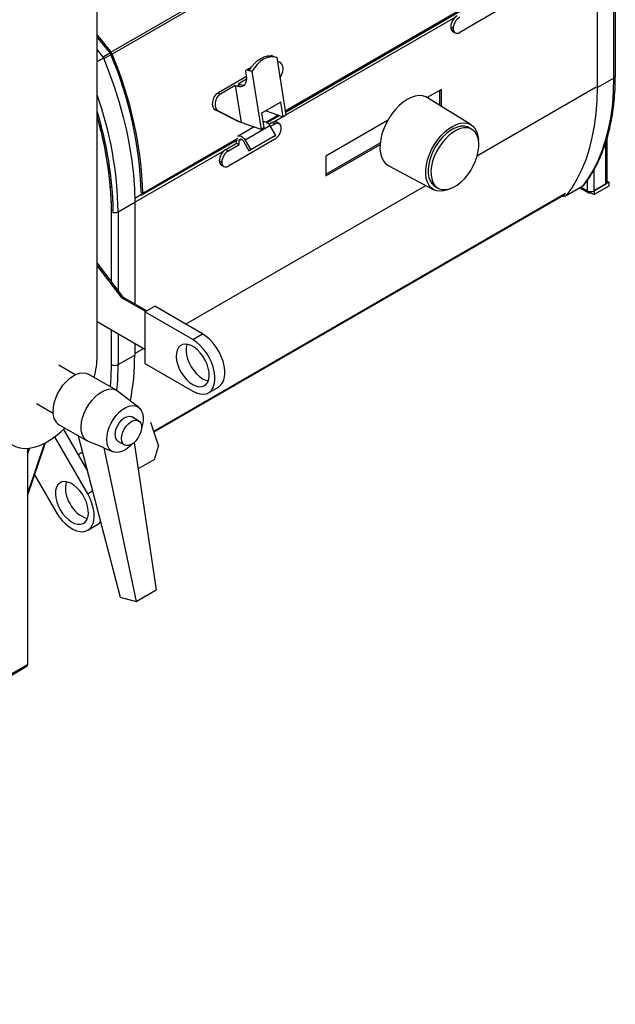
# Model space of a CAD drawing. Header units: millimetres. Extents: x 20 to 1416, y -882 to 676.
# Tile 6 of 12: x 1084 to 1339, y -882 to -461. Entities that reach past the tile are written whole.
import ezdxf

# ---------------------------------------------------------------- set-up
doc = ezdxf.new("R2010")
doc.units = ezdxf.units.MM

msp = doc.modelspace()

# ---------------------------------------------------------------- linework, layer by layer
at = {"color": 7, "linetype": 'Continuous', "lineweight": 25}
for p, q in [((1117.23, -604.42), (1117.23, -277.81)), ((1123.14, -474.69), (1314.05, -364.47)), ((1314.56, -365.35), (1123.64, -475.57)), ((1338.34, -485.76), (1338.34, -420.44)), ((1338.93, -484.95), (1338.93, -419.62)), ((1331.27, -489.85), (1331.27, -424.52)), ((1276.46, -454.5), (1197.73, -499.95)), ((1197.78, -500.27), (1276.25, -454.97)), ((1292.17, -454.79), (1272.36, -466.23)), ((1197.98, -501.5), (1270.67, -459.53)), ((1269.54, -464.59), (1268.48, -463.97)), ((1268.48, -463.99), (1268.48, -463.97)), ((1268.48, -463.99), (1269.54, -464.6)), ((1269.31, -465.82), (1270.37, -466.43)), ((1269.54, -464.59), (1269.54, -464.6)), ((1117.23, -473.73), (1119.91, -477.13)), ((1119.63, -476.76), (1122.65, -475.02)), ((1122.76, -475.17), (1123.14, -474.69)), ((1123.04, -475.65), (1123.64, -475.57)), ((1117.23, -478.68), (1119.91, -477.13)), ((1123.11, -475.82), (1120.09, -477.57)), ((1191.98, -476.17), (1191.83, -476.26)), ((1191.98, -476.17), (1192.88, -476.48)), ((1192.88, -476.48), (1194.06, -476.89)), ((1194.06, -476.89), (1197.99, -501.56)), ((1195.16, -478.84), (1194.32, -478.55)), ((1181.1, -484.7), (1180.82, -482.94)), ((1182.21, -481.62), (1181.01, -482.31)), ((1182.57, -481.6), (1181.37, -482.29)), ((1182.27, -482.6), (1181.37, -482.29)), ((1183.45, -483.01), (1182.27, -482.6)), ((1182.82, -481.69), (1182.57, -481.6)), ((1183.45, -483.01), (1187.38, -507.69)), ((1181.14, -485.03), (1168.79, -492.17)), ((1177.53, -488.2), (1181.19, -486.09)), ((1177.53, -488.2), (1178.43, -488.51)), ((1195.46, -485.69), (1196.21, -484.07)), ((1338.34, -485.76), (1331.27, -489.85)), ((1169.97, -492.57), (1168.79, -492.17)), ((1176.33, -488.9), (1169.97, -492.57)), ((1176.33, -488.9), (1178.86, -504.76)), ((1176.33, -488.9), (1177.23, -489.21)), ((1178.43, -488.51), (1177.23, -489.21)), ((1264.59, -490.6), (1258.48, -494.12)), ((1263.88, -497.48), (1263.88, -491.01)), ((1264.59, -497.91), (1264.59, -490.6)), ((1279.89, -518.86), (1330.7, -489.52)), ((1195.8, -496.09), (1187.6, -500.82)), ((1196.79, -502.26), (1195.8, -496.09)), ((1277.23, -505.76), (1258.5, -494.13)), ((1168.99, -499.78), (1167.82, -499.38)), ((1167.82, -499.38), (1177.68, -504.36)), ((1168.99, -499.78), (1178.86, -504.76)), ((1187.6, -500.82), (1188.58, -506.99)), ((1189.47, -499.75), (1196.79, -502.26)), ((1178.86, -504.76), (1177.68, -504.36)), ((1187.38, -507.69), (1178.86, -504.76)), ((1194.87, -501.6), (1189.66, -504.61)), ((1189.94, -504.8), (1195.25, -501.73)), ((1192.12, -504.8), (1190.74, -505.59)), ((1193.18, -505.41), (1192.12, -504.8)), ((1192.75, -504.52), (1196.71, -502.23)), ((1195.17, -505.21), (1194.11, -504.6)), ((1197.99, -501.56), (1196.79, -502.26)), ((1241.51, -503.92), (1215.09, -519.17)), ((1184.34, -506.64), (1177.53, -510.57)), ((1191.14, -506.18), (1180.53, -512.3)), ((1188.58, -506.99), (1187.38, -507.69)), ((1191.14, -506.18), (1193.51, -510.3)), ((1193.18, -505.41), (1191.31, -506.49)), ((1196, -507.04), (1196, -507.05)), ((1277.54, -507.67), (1276.34, -506.98)), ((1136.59, -535.59), (1177.25, -512.12)), ((1177.46, -511.65), (1136.8, -535.12)), ((1193.18, -511.94), (1173.37, -523.38)), ((1176.91, -513.58), (1176.91, -512.32)), ((1179.03, -511.94), (1177.97, -512.56)), ((1177.97, -514.19), (1177.97, -512.56)), ((1179.78, -512.74), (1182.16, -516.86)), ((1180.53, -512.3), (1182.91, -516.42)), ((1192.76, -510.73), (1182.16, -516.86)), ((1193.51, -510.3), (1182.91, -516.42)), ((1192.76, -510.73), (1193.51, -510.3)), ((1215.09, -526.77), (1238.3, -513.37)), ((1334.8, -531.08), (1334.8, -513.33)), ((1335.39, -530.27), (1335.39, -511.54)), ((1133.28, -538.85), (1171.68, -516.68)), ((1172.3, -516.23), (1176.91, -513.58)), ((1172.3, -516.23), (1173.37, -516.85)), ((1173.37, -516.85), (1177.97, -514.19)), ((1176.91, -513.58), (1177.97, -514.19)), ((1182.16, -516.86), (1182.91, -516.42)), ((1215.09, -527.58), (1238.22, -514.23)), ((1170.54, -521.73), (1169.48, -521.12)), ((1169.48, -521.14), (1169.48, -521.12)), ((1169.48, -521.14), (1170.54, -521.75)), ((1170.54, -521.73), (1170.54, -521.75)), ((1215.09, -519.17), (1215.09, -527.58)), ((1170.31, -522.96), (1171.37, -523.58)), ((1241.8, -523.07), (1261.24, -533.47)), ((1329.86, -533.94), (1329.86, -524.82)), ((1327.03, -533.94), (1327.03, -529.37)), ((1336.22, -530.27), (1329.86, -533.94)), ((1335.39, -529.79), (1336.22, -530.27)), ((1336.22, -530.27), (1336.22, -531.9)), ((1155.06, -590.91), (1257.78, -531.62)), ((1261.84, -532.09), (1263.04, -532.79)), ((1324.97, -532.02), (1317.9, -536.1)), ((1323.75, -532.73), (1327.44, -534.86)), ((1324.33, -532.39), (1327.03, -533.94)), ((1328.44, -534.76), (1328.44, -534.28)), ((1329.86, -533.94), (1334.8, -531.08)), ((1336.22, -531.9), (1329.86, -535.57)), ((1329.86, -533.94), (1329.86, -535.57)), ((1329.86, -533.94), (1329.86, -533.94)), ((1136.18, -535.59), (1133.27, -537.27)), ((1136.1, -534.72), (1136.8, -535.12)), ((1317.67, -535.16), (1141.44, -636.9)), ((1141.45, -636.95), (1317.46, -535.34)), ((1315.69, -536.36), (1317.9, -536.1)), ((1328.44, -534.76), (1329.86, -535.57)), ((1123.38, -542.17), (1124.09, -542.57)), ((1123.38, -572.77), (1123.38, -542.9)), ((1124.27, -542.47), (1124.09, -542.57)), ((1126.21, -542.9), (1133.28, -538.82)), ((1126.21, -542.9), (1126.21, -576.44)), ((1133.28, -538.82), (1133.28, -582.22)), ((1128.56, -579.49), (1117.23, -564.78)), ((1127.99, -579.82), (1117.23, -565.84)), ((1127.99, -579.82), (1128.56, -579.49)), ((1137.91, -585.54), (1127.99, -579.82)), ((1138.48, -585.22), (1128.56, -579.49)), ((1137.59, -585.73), (1141.84, -583.28)), ((1162.34, -595.12), (1141.84, -583.28)), ((1137.59, -585.73), (1137.59, -607.77)), ((1158.1, -597.56), (1137.59, -585.73)), ((1117.23, -589.85), (1137.59, -601.61)), ((1123.38, -608.23), (1123.38, -593.4)), ((1126.21, -595.04), (1126.21, -608.23)), ((1158.1, -597.56), (1162.34, -595.12)), ((1133.28, -599.12), (1133.28, -604.14)), ((1133.28, -603.49), (1137.07, -601.3)), ((1126.21, -608.23), (1133.28, -604.14)), ((1107.87, -612.55), (1100.76, -608.44)), ((1137.59, -607.77), (1158.1, -619.61)), ((1125.46, -619.23), (1113.44, -612.29)), ((1164.85, -620.28), (1169.09, -617.83)), ((1135.01, -626.52), (1125.91, -619.54)), ((1091.27, -624.9), (1098.38, -629)), ((1134.94, -632.21), (1132.11, -630.58)), ((1100.94, -633.95), (1112.96, -640.88)), ((1140.11, -632.82), (1143.47, -643.14)), ((1113.16, -663.48), (1099.1, -639.13)), ((1102.76, -636), (1102.9, -635.92)), ((1112.91, -653.25), (1102.9, -635.92)), ((1109.09, -638.65), (1127.11, -707.62)), ((1087.46, -664.37), (1095.08, -641.68)), ((1094.68, -641.89), (1087.46, -663.37)), ((1088.29, -643.94), (1087.46, -646.41)), ((1120.11, -643.76), (1133.94, -709.44)), ((1126.11, -640.97), (1128.94, -642.6)), ((1133.03, -641.51), (1142.42, -704.55)), ((1141.74, -648.74), (1143.47, -643.14)), ((1087.46, -644.02), (1087.46, -736.56)), ((1109.11, -646.68), (1110.92, -645.63)), ((1110.92, -645.63), (1109.11, -646.68)), ((1121.14, -644.31), (1124.04, -645.51)), ((1111.89, -651.49), (1112.29, -650.9)), ((1141.74, -648.74), (1134.71, -652.8)), ((1090.48, -655.38), (1099.66, -671.28)), ((1113.16, -663.48), (1115.26, -662.27)), ((1113.16, -679.07), (1117.4, -676.62)), ((1133.94, -709.44), (1142.42, -704.55)), ((1127.11, -707.62), (1133.94, -709.44)), ((1087.46, -736.56), (837.14, -881.06)), ((836.85, -881.7), (1087.17, -737.2)), ((1087.33, -737.05), (1087.12, -737.22))]:
    msp.add_line(p, q, dxfattribs=at)
at = {"color": 7, "linetype": 'Continuous', "lineweight": 25, "flags": 128}
for points in [[(1117.23, -467.42), (1118.91, -469.42), (1123.14, -474.69)], [(1117.23, -468.34), (1118.57, -469.94), (1122.76, -475.17)], [(1119.91, -477.13), (1122.4, -483.48), (1124.64, -489.83), (1126.64, -496.18), (1128.39, -502.51), (1129.87, -508.79), (1131.09, -515), (1132.05, -521.13), (1132.73, -527.15), (1133.14, -533.06), (1133.28, -538.82)], [(1182.27, -482.6), (1183.32, -480.97), (1184.52, -479.52), (1185.83, -478.3), (1187.22, -477.34), (1188.66, -476.66), (1190.11, -476.29), (1191.53, -476.23), (1192.88, -476.48)], [(1194.06, -476.89), (1192.7, -476.63), (1191.29, -476.7), (1189.84, -477.07), (1188.4, -477.74), (1187.01, -478.7), (1185.7, -479.92), (1184.5, -481.37), (1183.45, -483.01)], [(1196.21, -484.07), (1196.6, -482.94), (1196.74, -481.79), (1196.64, -480.71), (1196.28, -479.8), (1195.72, -479.14), (1194.98, -478.79), (1194.35, -478.75)], [(1180.82, -482.94), (1180.8, -482.77), (1180.82, -482.62), (1180.86, -482.49), (1180.92, -482.38), (1181.01, -482.31), (1181.12, -482.27), (1181.24, -482.27), (1181.37, -482.29)], [(1177.23, -489.21), (1178.16, -489.41), (1179.01, -489.37), (1179.76, -489.09), (1180.37, -488.58), (1180.83, -487.85), (1181.1, -486.94), (1181.2, -485.87), (1181.1, -484.7)], [(1324.97, -532.02), (1327.46, -528.55), (1329.71, -524.78), (1331.7, -520.74), (1333.45, -516.43), (1334.93, -511.86), (1336.15, -507.06), (1337.11, -502.03), (1337.79, -496.8), (1338.2, -491.37), (1338.34, -485.76)], [(1168.79, -492.17), (1167.98, -492.8), (1167.3, -493.69), (1166.79, -494.76), (1166.51, -495.91), (1166.48, -497.04), (1166.71, -498.05), (1167.17, -498.85), (1167.82, -499.38)], [(1317.9, -536.1), (1320.39, -532.63), (1322.63, -528.86), (1324.63, -524.82), (1326.38, -520.51), (1327.86, -515.95), (1329.08, -511.14), (1330.04, -506.12), (1330.72, -500.88), (1331.13, -495.45), (1331.27, -489.85)], [(1169.97, -492.57), (1169.16, -493.2), (1168.47, -494.09), (1167.97, -495.16), (1167.69, -496.31), (1167.66, -497.44), (1167.89, -498.45), (1168.34, -499.25), (1168.99, -499.78)], [(1258.5, -494.13), (1257.78, -493.76), (1256.4, -493.35), (1254.89, -493.27), (1253.27, -493.51), (1251.58, -494.08), (1249.86, -494.95), (1248.14, -496.11), (1246.46, -497.53), (1244.86, -499.19), (1243.37, -501.05), (1242.01, -503.06), (1240.83, -505.2), (1239.84, -507.4)], [(1188.17, -504.43), (1188.29, -504.38), (1188.82, -504.31), (1189.43, -504.49), (1190.05, -504.88), (1190.64, -505.46), (1191.14, -506.18)], [(1268.51, -532.92), (1267.26, -533.48), (1265.61, -533.97), (1264.05, -534.14), (1262.59, -533.98), (1261.29, -533.5), (1260.15, -532.7), (1259.22, -531.62), (1258.5, -530.26), (1258.03, -528.66), (1257.8, -526.86), (1257.82, -524.89), (1258.09, -522.81), (1258.61, -520.65), (1259.36, -518.47), (1260.34, -516.31), (1261.5, -514.22), (1262.84, -512.25), (1264.31, -510.45), (1265.89, -508.84), (1267.55, -507.48), (1269.24, -506.39), (1270.92, -505.58), (1272.56, -505.09), (1274.13, -504.93), (1275.58, -505.09), (1276.89, -505.57), (1278.02, -506.36), (1278.96, -507.45), (1279.67, -508.81), (1280.15, -510.41), (1280.38, -512.21), (1280.39, -512.34)], [(1239.84, -507.4), (1239.07, -509.63), (1238.53, -511.83), (1238.24, -513.96), (1238.2, -515.98), (1238.4, -517.83), (1238.86, -519.49), (1239.55, -520.92), (1240.47, -522.08), (1241.59, -522.95), (1241.8, -523.07)], [(1261.48, -519.26), (1260.77, -521.34), (1260.29, -523.39), (1260.06, -525.36), (1260.08, -527.21), (1260.35, -528.88), (1260.87, -530.34), (1261.62, -531.55), (1262.58, -532.48), (1263.73, -533.12), (1265.05, -533.43), (1266.49, -533.42), (1268.03, -533.08), (1269.62, -532.43), (1271.23, -531.48), (1272.82, -530.25), (1274.34, -528.77), (1275.76, -527.08), (1277.05, -525.23), (1278.17, -523.25), (1279.1, -521.19), (1279.81, -519.12), (1280.29, -517.07), (1280.52, -515.09), (1280.5, -513.25), (1280.23, -511.58), (1279.71, -510.11), (1278.96, -508.9), (1278, -507.97), (1276.85, -507.34), (1275.53, -507.03), (1274.09, -507.04), (1272.55, -507.37), (1270.96, -508.03), (1269.35, -508.98), (1267.77, -510.21), (1266.24, -511.69), (1264.82, -513.37), (1263.53, -515.23), (1262.41, -517.21), (1261.48, -519.26)], [(1276.34, -506.98), (1275.64, -506.65), (1274.33, -506.33), (1272.89, -506.34), (1271.35, -506.68), (1269.76, -507.33), (1268.15, -508.29), (1266.56, -509.52), (1265.04, -510.99), (1263.62, -512.68), (1262.33, -514.54), (1261.2, -516.51), (1260.28, -518.57)], [(1177.44, -510.63), (1177.68, -510.5), (1178.22, -510.44), (1178.82, -510.61), (1179.44, -511.01), (1180.03, -511.59), (1180.53, -512.3)], [(1177.97, -512.56), (1178.01, -512.23), (1178.15, -511.98), (1178.36, -511.83), (1178.62, -511.8), (1178.93, -511.89), (1179.24, -512.09), (1179.53, -512.38), (1179.78, -512.74)], [(1260.28, -518.57), (1259.56, -520.65), (1259.09, -522.7), (1258.86, -524.67), (1258.88, -526.51), (1259.15, -528.19), (1259.67, -529.65), (1260.42, -530.86), (1261.38, -531.79), (1261.84, -532.09)], [(1136.11, -535.55), (1136.23, -535.61), (1136.37, -535.64), (1136.49, -535.63), (1136.6, -535.59), (1136.69, -535.52), (1136.75, -535.41), (1136.79, -535.27), (1136.8, -535.12)], [(1158.1, -619.61), (1159.67, -620.37), (1161.2, -620.8), (1162.64, -620.91), (1163.96, -620.67), (1165.12, -620.11), (1166.09, -619.23), (1166.84, -618.06), (1167.35, -616.64), (1167.61, -614.99), (1167.61, -613.17), (1167.35, -611.22), (1166.84, -609.21), (1166.09, -607.17), (1165.12, -605.18), (1163.96, -603.27), (1162.64, -601.52), (1161.2, -599.95), (1159.67, -598.62), (1158.1, -597.56)], [(1169.09, -617.83), (1169.37, -617.66), (1170.33, -616.78), (1171.08, -615.61), (1171.6, -614.19), (1171.86, -612.54), (1171.86, -610.72), (1171.6, -608.77), (1171.08, -606.76), (1170.33, -604.72), (1169.37, -602.73), (1168.21, -600.82), (1166.89, -599.07), (1165.44, -597.5), (1163.91, -596.17), (1162.34, -595.12)], [(1158.1, -616.75), (1159.44, -617.38), (1160.73, -617.69), (1161.92, -617.66), (1162.98, -617.31), (1163.86, -616.65), (1164.53, -615.69), (1164.97, -614.48), (1165.16, -613.05), (1165.1, -611.47), (1164.78, -609.77), (1164.22, -608.04), (1163.44, -606.33), (1162.47, -604.69), (1161.34, -603.2), (1160.09, -601.9), (1158.77, -600.85), (1157.43, -600.07), (1156.11, -599.6), (1154.86, -599.46), (1153.73, -599.65), (1152.76, -600.16), (1151.98, -600.97), (1151.42, -602.06), (1151.1, -603.39), (1151.04, -604.9), (1151.23, -606.55), (1151.67, -608.27), (1152.34, -610), (1153.22, -611.68), (1154.28, -613.25), (1155.47, -614.65), (1156.76, -615.83), (1158.1, -616.75)], [(1155.69, -599.52), (1155.66, -599.61), (1155.34, -600.94), (1155.28, -602.45), (1155.47, -604.1), (1155.91, -605.82), (1156.58, -607.55), (1157.46, -609.23), (1158.52, -610.8), (1159.71, -612.2), (1161, -613.38), (1162.34, -614.3)], [(1122.96, -617.79), (1123.25, -613.7), (1123.38, -608.23)], [(1098.35, -628.22), (1098.48, -626.42), (1098.85, -624.53), (1099.47, -622.6), (1100.31, -620.68), (1101.35, -618.83), (1102.55, -617.1), (1103.89, -615.55), (1105.33, -614.22), (1106.81, -613.14), (1108.31, -612.35), (1109.78, -611.87), (1111.17, -611.71), (1112.44, -611.88), (1113.44, -612.29)], [(1162.34, -614.3), (1163.68, -614.93), (1164.75, -615.21)], [(1113.08, -640.95), (1112.09, -640.22), (1111.31, -639.2), (1110.75, -637.92), (1110.44, -636.41), (1110.38, -634.71), (1110.57, -632.89), (1111.01, -630.98), (1111.69, -629.04), (1112.58, -627.14), (1113.66, -625.32), (1114.9, -623.63), (1116.27, -622.13), (1117.72, -620.86), (1119.21, -619.85), (1120.7, -619.14), (1122.15, -618.74), (1123.52, -618.66), (1124.76, -618.91), (1125.84, -619.48), (1125.91, -619.54)], [(1121.33, -640.26), (1121.45, -638.59), (1121.83, -636.82), (1122.43, -635.02), (1123.25, -633.25), (1124.26, -631.55), (1125.42, -629.99), (1126.7, -628.62), (1128.06, -627.48), (1129.46, -626.6), (1130.84, -626.02), (1132.16, -625.75), (1133.39, -625.8), (1134.48, -626.18), (1135.4, -626.86), (1136.12, -627.83), (1136.61, -629.06), (1136.85, -630.5), (1136.85, -632.11), (1136.61, -633.84), (1136.15, -635.51)], [(1074.8, -628.92), (1074.93, -631.49), (1075.3, -633.9), (1075.91, -636.1), (1076.76, -638.07), (1077.84, -639.79), (1079.13, -641.24), (1080.61, -642.41), (1082.28, -643.27), (1084.11, -643.82), (1086.08, -644.05), (1088.16, -643.96), (1090.34, -643.55), (1092.58, -642.83), (1094.87, -641.79), (1097.16, -640.47), (1099.45, -638.86), (1101.69, -637), (1103.4, -635.37)], [(1124.87, -638.22), (1125, -636.93), (1125.39, -635.56), (1126.02, -634.21), (1126.83, -632.95), (1127.8, -631.87), (1128.84, -631.04), (1129.9, -630.5), (1130.91, -630.3), (1131.81, -630.44), (1132.11, -630.58)], [(1127.69, -639.86), (1127.83, -638.56), (1128.22, -637.19), (1128.84, -635.84), (1129.66, -634.58), (1130.63, -633.5), (1131.67, -632.67), (1132.73, -632.14), (1133.74, -631.93), (1134.64, -632.07), (1135.37, -632.55), (1135.88, -633.33), (1136.15, -634.36), (1136.15, -635.59), (1135.88, -636.93), (1135.37, -638.31), (1134.64, -639.62), (1133.74, -640.8), (1132.73, -641.76), (1131.67, -642.45), (1130.63, -642.82), (1129.66, -642.86), (1128.84, -642.55), (1128.22, -641.91), (1127.83, -641), (1127.69, -639.86)], [(1132.41, -642.01), (1132.16, -642.27), (1130.84, -643.53), (1129.46, -644.55), (1128.06, -645.28), (1126.7, -645.7), (1125.42, -645.81), (1124.26, -645.6), (1123.25, -645.07), (1122.43, -644.24), (1121.83, -643.13), (1121.45, -641.8), (1121.33, -640.26)], [(1101.41, -670.27), (1102.45, -671.86), (1103.63, -673.28), (1104.91, -674.49), (1106.24, -675.45), (1107.58, -676.11), (1108.88, -676.46), (1110.09, -676.48), (1111.17, -676.17), (1112.07, -675.54), (1112.77, -674.62), (1113.24, -673.44), (1113.46, -672.04), (1113.43, -670.47), (1113.14, -668.78), (1112.61, -667.05), (1111.86, -665.33), (1110.91, -663.68), (1109.8, -662.17), (1108.56, -660.85), (1107.25, -659.76), (1105.9, -658.95), (1104.58, -658.44), (1103.32, -658.25), (1102.17, -658.4), (1101.18, -658.87), (1100.37, -659.65), (1099.78, -660.7), (1099.44, -662), (1099.34, -663.5), (1099.5, -665.13), (1099.91, -666.84), (1100.55, -668.58), (1101.41, -670.27)], [(1099.66, -671.28), (1100.86, -673.15), (1102.22, -674.86), (1103.69, -676.37), (1105.23, -677.64), (1106.8, -678.62), (1108.37, -679.3), (1109.88, -679.65), (1111.3, -679.67), (1112.58, -679.36), (1113.69, -678.71), (1114.61, -677.76), (1115.3, -676.52), (1115.75, -675.04), (1115.95, -673.34), (1115.88, -671.49), (1115.56, -669.52), (1114.98, -667.49), (1114.18, -665.46), (1113.16, -663.48)], [(1117.4, -676.62), (1117.94, -676.26), (1118.71, -675.49)]]:
    msp.add_lwpolyline(points, dxfattribs=at)
at = {"color": 7, "linetype": 'Continuous', "lineweight": 25}
for centre, radius, start, end in [((1274.6, -464.25), 6.13, 122.6056, 177.3941), ((1275.66, -464.86), 6.13, 122.6056, 177.3941), ((1270.52, -464.16), 2.05, 175.1085, 233.5795), ((1271.26, -464.88), 1.74, 170.7868, 309.2031), ((1121.14, -476.43), 2.06, 22.275, 37.725), ((1120.15, -477), 3.77, 22.276, 37.724), ((970.56, -540.63), 166.33, 1.8984, 23.0269), ((971.19, -540.19), 165, 1.8984, 23.0269), ((1191.81, -476.57), 0.43, 67.6953, 117.1798), ((1182.41, -482), 0.43, 67.6953, 117.1798), ((1337.93, -484.85), 1.01, 294.3744, 354.3045), ((1179.61, -485.5), 3.24, 248.625, 282.1834), ((968.16, -545.47), 158.07, 0.9312, 19.4289), ((970.69, -545.54), 153.43, 1.1074, 17.23), ((972.27, -545.01), 151.13, 1.0774, 16.4365), ((972.92, -544.88), 150.47, 0.7529, 16.4574), ((1193.29, -506.43), 2.01, 65.6937, 125.6172), ((1194.28, -506.76), 1.74, 350.7868, 129.2031), ((1189.87, -506.78), 6.13, 302.6056, 357.3941), ((1175.61, -521.4), 6.13, 122.6054, 177.3946), ((1176.67, -522.01), 6.13, 122.6054, 177.3946), ((1171.42, -521.36), 1.94, 173.3103, 235.3777), ((1172.26, -522.03), 1.74, 170.7859, 309.2033), ((1334.39, -530.17), 1.01, 294.3738, 354.3069), ((1327.89, -534.08), 0.874, 170.7852, 309.2033), ((1328.44, -531.21), 3.08, 242.6092, 297.3907), ((1124.79, -540.17), 3.07, 242.6093, 297.3906), ((1080.9, -603.98), 36.34, 344.4531, 359.2969), ((1033.47, -604.71), 99.81, 348.9877, 0.3277), ((1124.79, -605.5), 3.07, 242.6093, 297.3906), ((1019.68, -608.46), 106.53, 354.1328, 0.1274), ((1104.63, -628.83), 6.31, 174.4799, 234.2079), ((1127.73, -638.58), 2.89, 172.8909, 235.7967), ((1115.5, -661.22), 11.86, 165.8407, 213.8397), ((1116.3, -662.59), 11.86, 206.1595, 254.156), ((1086.6, -736.59), 0.859, 327.6523, 2.3504)]:
    msp.add_arc(centre, radius, start, end, dxfattribs=at)
msp.add_ellipse((1124.94, -633.13), major_axis=(3.14, 11.41), ratio=0.686746, start_param=2.913819, end_param=3.056025, dxfattribs=at)
for points, knots in [([(1325.35, -531.68), (1325.72, -531.2), (1326.88, -529.7), (1328.67, -527), (1330.67, -523.49), (1332.46, -519.75), (1334.04, -515.79), (1335.41, -511.63), (1336.56, -507.27), (1337.49, -502.73), (1338.19, -498.01), (1338.67, -493.14), (1338.9, -488.77), (1338.92, -486), (1338.93, -484.95)], [0, 0, 0, 0, 0.041606, 0.131289, 0.221106, 0.31111, 0.401283, 0.491601, 0.582034, 0.672556, 0.763139, 0.853763, 0.944411, 1, 1, 1, 1]), ([(1325.35, -531.68), (1325.31, -531.73), (1325.21, -531.87), (1325.06, -531.96), (1324.97, -532.02)], [0, 0, 0, 0, 0.3685529, 1, 1, 1, 1])]:
    msp.add_open_spline(points, degree=3, knots=knots, dxfattribs=at)
msp.add_open_spline([(1120.11, -643.76), (1117.77, -642.85), (1115.43, -641.91), (1113.08, -640.95)], degree=3, dxfattribs=at)

doc.saveas('drawing.dxf')
